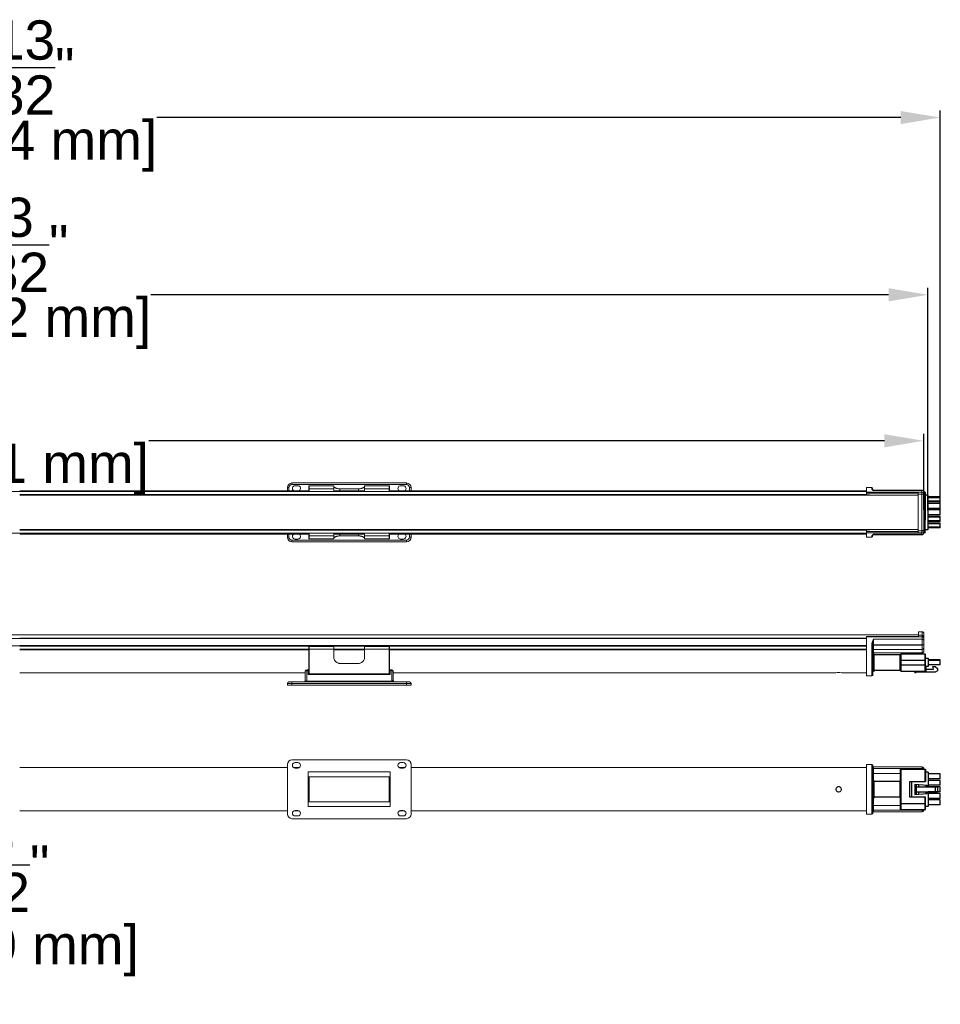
# Model space of a CAD drawing. Header units: inches. Extents: x -11.3 to 48.4, y -6.3 to 18.8.
# Tile 12 of 12: x 25 to 48.4, y -6.3 to 18.8. Entities that reach past the tile are written whole.
import ezdxf

# ---------------------------------------------------------------- set-up
doc = ezdxf.new("R2010")
doc.units = ezdxf.units.IN
doc.header["$MEASUREMENT"] = 0
doc.layers.add('DIMENSIONS', color=1, linetype='Continuous')
doc.styles.get("Standard").update_dxf_attribs({"font": 'Arial.ttf'})
doc.dimstyles.new('Big 1IN', dxfattribs={"dimtxt": 1, "dimasz": 1, "dimexe": 0.18, "dimexo": 0.0625, "dimgap": 0.09, "dimtad": 0, "dimtih": 1, "dimtoh": 1, "dimdec": 5, "dimzin": 0, "dimdsep": 46, "dimlunit": 4, "dimtxsty": 'Standard', "dimcen": 0.5, "dimadec": 0, "dimazin": 0, "dimtfac": 1, "dimtdec": 5, "dimtofl": 0, "dimtmove": 0, "dimatfit": 3, "dimfxl": 1, "dimtolj": 1, "dimtzin": 0, "dimarcsym": 0})

# ---------------------------------------------------------------- blocks, each defined once
blk = doc.blocks.new('*D8')
at = {"layer": 'Defpoints', "color": 0, "transparency": 16777216}
for p in [(47.988, 8.049), (0, 6.227), (47.988, 6.227)]:
    blk.add_point(p, dxfattribs=at)
at = {"layer": 'DIMENSIONS', "color": 0, "lineweight": -2, "transparency": 16777216}
for p, q in [((0, 6.289), (0, 8.229)), ((1, 8.049), (19.73, 8.049)), ((46.988, 8.049), (28.259, 8.049)), ((47.988, 6.289), (47.988, 8.229))]:
    blk.add_line(p, q, dxfattribs=at)
at = {"layer": 'DIMENSIONS', "color": 0, "transparency": 16777216}
for points in [[(1, 8.216), (1, 7.882), (0, 8.049)], [(46.988, 8.216), (46.988, 7.882), (47.988, 8.049)]]:
    blk.add_solid(points, dxfattribs=at)
at = {"layer": 'DIMENSIONS', "color": 0, "transparency": 16777216, "char_height": 1, "attachment_point": 5}
for s, insert in [("\\A1;4'", (23.994, 8.639)), ('\\A1;[1218.91 mm]', (23.994, 7.323))]:
    blk.add_mtext(s, dxfattribs=dict(at, insert=insert))
blk = doc.blocks.new('*D9')
at = {"layer": 'Defpoints', "color": 0, "transparency": 16777216}
for p in [(0, 11.766), (0, 6.21), (48.095, 6.21)]:
    blk.add_point(p, dxfattribs=at)
at = {"layer": 'DIMENSIONS', "color": 0, "lineweight": -2, "transparency": 16777216}
for p, q in [((0, 6.272), (0, 11.946)), ((48.095, 6.272), (48.095, 11.946)), ((1, 11.766), (19.783, 11.766)), ((47.095, 11.766), (28.312, 11.766))]:
    blk.add_line(p, q, dxfattribs=at)
at = {"layer": 'DIMENSIONS', "color": 0, "transparency": 16777216}
for points in [[(1, 11.933), (1, 11.6), (0, 11.766)], [(47.095, 11.933), (47.095, 11.6), (48.095, 11.766)]]:
    blk.add_solid(points, dxfattribs=at)
at = {"layer": 'DIMENSIONS', "color": 0, "transparency": 16777216, "char_height": 1, "attachment_point": 5}
for s, insert in [('\\A1;4\'-0{\\H1x;\\S3/32;}"', (24.048, 13.039)), ('\\A1;[1221.62 mm]', (24.048, 11.04))]:
    blk.add_mtext(s, dxfattribs=dict(at, insert=insert))
blk = doc.blocks.new('*D10')
at = {"layer": 'Defpoints', "color": 0, "transparency": 16777216}
for p in [(0, 16.279), (0, 6.224), (48.403, 6.224)]:
    blk.add_point(p, dxfattribs=at)
at = {"layer": 'DIMENSIONS', "color": 0, "lineweight": -2, "transparency": 16777216}
for p, q in [((0, 6.287), (0, 16.459)), ((48.403, 6.287), (48.403, 16.459)), ((1, 16.279), (19.937, 16.279)), ((47.403, 16.279), (28.466, 16.279))]:
    blk.add_line(p, q, dxfattribs=at)
at = {"layer": 'DIMENSIONS', "color": 0, "transparency": 16777216}
for points in [[(1, 16.445), (1, 16.112), (0, 16.279)], [(47.403, 16.445), (47.403, 16.112), (48.403, 16.279)]]:
    blk.add_solid(points, dxfattribs=at)
at = {"layer": 'DIMENSIONS', "color": 0, "transparency": 16777216, "char_height": 1, "attachment_point": 5}
for s, insert in [('\\A1;4\'-0{\\H1x;\\S13/32;}"', (24.202, 17.552)), ('\\A1;[1229.44 mm]', (24.202, 15.552))]:
    blk.add_mtext(s, dxfattribs=dict(at, insert=insert))
blk = doc.blocks.new('*D13')
at = {"layer": 'Defpoints', "color": 0, "transparency": 16777216}
for p in [(16.448, -0.823), (19.598, -0.823), (19.598, -3.565)]:
    blk.add_point(p, dxfattribs=at)
at = {"layer": 'DIMENSIONS', "color": 0, "lineweight": -2, "transparency": 16777216}
for p, q in [((16.448, -0.886), (16.448, -3.745)), ((19.598, -0.886), (19.598, -3.745)), ((17.448, -3.565), (18.598, -3.565)), ((19.598, -3.565), (20.598, -3.565))]:
    blk.add_line(p, q, dxfattribs=at)
at = {"layer": 'DIMENSIONS', "color": 0, "transparency": 16777216}
for points in [[(17.448, -3.398), (17.448, -3.731), (16.448, -3.565)], [(18.598, -3.398), (18.598, -3.731), (19.598, -3.565)]]:
    blk.add_solid(points, dxfattribs=at)
at = {"layer": 'DIMENSIONS', "color": 0, "transparency": 16777216, "insert": (24.317, -3.565), "char_height": 1, "attachment_point": 5}
blk.add_mtext('\\A1;3{\\H1x;\\S5/32;}"\\P [80.00 mm]', dxfattribs=at)

msp = doc.modelspace()

# ---------------------------------------------------------------- linework, layer by layer
at = {"color": 7, "linetype": 'Continuous', "lineweight": 15}
for p, q in [((32.338058, 6.777966), (24.972866, 6.777966)), ((31.786878, 6.777966), (31.786878, 6.856706)), ((31.826248, 6.856706), (31.786878, 6.856706)), ((31.904988, 6.935446), (31.904988, 6.974816)), ((31.904988, 6.974816), (34.818368, 6.974816)), ((34.818368, 6.935446), (31.904988, 6.935446)), ((32.052625, 6.905918), (31.983728, 6.905918)), ((32.338058, 6.894626), (32.338058, 6.896076)), ((32.338058, 6.823913), (32.338058, 6.894626)), ((32.338058, 6.823913), (32.345932, 6.823913)), ((32.338058, 6.760202), (32.338058, 6.823913)), ((32.967978, 6.90395), (32.345932, 6.90395)), ((32.345932, 6.902483), (32.345932, 6.823913)), ((32.967978, 6.902483), (32.345932, 6.902483)), ((32.967978, 6.823913), (32.345932, 6.823913)), ((32.967978, 6.902483), (32.967978, 6.90395)), ((32.967978, 6.823913), (32.967978, 6.902483)), ((32.967978, 6.760202), (32.967978, 6.823913)), ((33.755378, 6.777966), (32.967978, 6.777966)), ((33.125458, 6.826245), (33.597898, 6.826245)), ((34.377424, 6.90395), (33.755378, 6.90395)), ((33.755378, 6.90395), (33.755378, 6.902483)), ((33.755378, 6.902483), (33.755378, 6.823913)), ((34.377424, 6.902483), (33.755378, 6.902483)), ((34.377424, 6.823913), (33.755378, 6.823913)), ((33.755378, 6.823913), (33.755378, 6.760202)), ((34.377424, 6.823913), (34.377424, 6.902483)), ((34.377424, 6.823913), (34.385298, 6.823913)), ((34.385298, 6.896076), (34.385298, 6.894626)), ((34.385298, 6.894626), (34.385298, 6.823913)), ((34.385298, 6.823913), (34.385298, 6.760202)), ((40.874458, 6.777966), (34.385298, 6.777966)), ((34.739628, 6.905918), (34.670731, 6.905918)), ((34.818368, 6.935446), (34.818368, 6.974816)), ((34.936478, 6.856706), (34.897108, 6.856706)), ((34.936478, 6.856706), (34.936478, 6.777966)), ((46.531405, 6.777966), (40.874458, 6.777966)), ((24.972866, 6.760202), (8.646423, 6.760202)), ((40.874458, 6.760202), (24.972866, 6.760202)), ((40.874458, 6.666818), (24.972866, 6.666818)), ((46.531405, 6.760202), (40.874458, 6.760202)), ((47.8503, 6.666818), (40.874458, 6.666818)), ((24.972866, 5.786754), (40.874458, 5.786754)), ((40.874458, 5.786754), (47.8503, 5.786754)), ((8.646423, 5.69337), (24.972866, 5.69337)), ((24.972866, 5.69337), (40.874458, 5.69337)), ((24.972866, 5.675606), (32.338058, 5.675606)), ((31.786878, 5.596866), (31.786878, 5.675606)), ((31.826248, 5.596866), (31.786878, 5.596866)), ((31.904988, 5.518126), (34.818368, 5.518126)), ((31.904988, 5.478756), (31.904988, 5.518126)), ((31.983728, 5.547653), (32.052625, 5.547653)), ((32.338058, 5.629658), (32.338058, 5.69337)), ((32.338058, 5.629658), (32.345932, 5.629658)), ((32.338058, 5.558946), (32.338058, 5.629658)), ((32.338058, 5.557496), (32.338058, 5.558946)), ((32.967978, 5.629658), (32.345932, 5.629658)), ((32.345932, 5.629658), (32.345932, 5.551089)), ((32.967978, 5.551089), (32.345932, 5.551089)), ((32.345932, 5.549622), (32.967978, 5.549622)), ((32.967978, 5.629658), (32.967978, 5.69337)), ((32.967978, 5.675606), (33.755378, 5.675606)), ((32.967978, 5.551089), (32.967978, 5.629658)), ((32.967978, 5.549622), (32.967978, 5.551089)), ((33.597898, 5.627327), (33.125458, 5.627327)), ((33.755378, 5.69337), (33.755378, 5.629658)), ((34.377424, 5.629658), (33.755378, 5.629658)), ((33.755378, 5.629658), (33.755378, 5.551089)), ((34.377424, 5.551089), (33.755378, 5.551089)), ((33.755378, 5.551089), (33.755378, 5.549622)), ((33.755378, 5.549622), (34.377424, 5.549622)), ((34.377424, 5.629658), (34.385298, 5.629658)), ((34.377424, 5.551089), (34.377424, 5.629658)), ((34.385298, 5.69337), (34.385298, 5.629658)), ((34.385298, 5.675606), (40.874458, 5.675606)), ((34.385298, 5.629658), (34.385298, 5.558946)), ((34.385298, 5.558946), (34.385298, 5.557496)), ((34.670731, 5.547653), (34.739628, 5.547653)), ((34.818368, 5.478756), (34.818368, 5.518126)), ((34.936478, 5.596866), (34.897108, 5.596866)), ((34.936478, 5.675606), (34.936478, 5.596866)), ((40.874458, 5.69337), (46.531405, 5.69337)), ((40.874458, 5.675606), (46.531405, 5.675606)), ((34.818368, 5.478756), (31.904988, 5.478756)), ((24.972866, 3.110182), (8.646423, 3.110182)), ((24.972866, 3.016286), (8.646423, 3.016286)), ((40.874458, 3.110182), (24.972866, 3.110182)), ((40.874458, 3.016286), (24.972866, 3.016286)), ((47.8503, 3.110182), (40.874458, 3.110182)), ((46.531405, 3.016286), (40.874458, 3.016286)), ((24.972866, 2.826718), (8.646423, 2.826718)), ((40.874458, 2.826718), (24.972866, 2.826718)), ((32.338058, 2.740829), (32.338058, 2.807033)), ((32.345932, 2.814907), (32.345932, 2.741347)), ((32.967978, 2.814907), (32.345932, 2.814907)), ((32.967978, 2.741347), (32.967978, 2.814907)), ((34.377424, 2.814907), (33.755378, 2.814907)), ((33.755378, 2.814907), (33.755378, 2.741347)), ((34.377424, 2.741347), (34.377424, 2.814907)), ((34.385298, 2.807033), (34.385298, 2.740829)), ((46.531405, 2.826718), (40.874458, 2.826718)), ((24.972866, 2.73223), (32.338058, 2.73223)), ((32.338058, 2.118783), (32.338058, 2.740829)), ((32.967978, 2.741347), (32.345932, 2.741347)), ((32.967978, 2.539317), (32.967978, 2.741347)), ((32.967978, 2.73223), (33.755378, 2.73223)), ((33.755378, 2.741347), (33.755378, 2.539317)), ((34.377424, 2.741347), (33.755378, 2.741347)), ((34.385298, 2.740829), (34.385298, 2.118783)), ((34.385298, 2.73223), (40.874458, 2.73223)), ((40.874458, 2.73223), (46.531405, 2.73223)), ((33.597898, 2.381837), (33.125458, 2.381837)), ((24.972866, 2.145617), (32.239633, 2.145617)), ((32.239633, 1.948767), (32.239633, 2.182621)), ((32.318373, 2.221991), (32.279003, 2.221991)), ((32.279003, 2.199259), (32.279003, 1.932129)), ((32.318373, 2.199259), (32.279003, 2.199259)), ((32.318373, 2.221991), (32.318373, 2.199259)), ((32.318373, 2.199259), (32.318373, 2.095131)), ((32.338058, 2.14687), (32.318373, 2.14687)), ((34.404983, 2.117862), (32.318373, 2.117862)), ((34.404983, 2.095131), (32.318373, 2.095131)), ((34.385298, 2.14687), (34.404983, 2.14687)), ((34.444353, 2.221991), (34.404983, 2.221991)), ((34.404983, 2.199259), (34.404983, 2.221991)), ((34.404983, 2.095131), (34.404983, 2.199259)), ((34.444353, 2.199259), (34.404983, 2.199259)), ((34.444353, 1.932129), (34.444353, 2.199259)), ((34.483723, 2.182621), (34.483723, 1.948767)), ((34.483723, 2.145617), (40.874458, 2.145617)), ((40.874458, 2.145617), (45.753848, 2.145617)), ((45.890776, 2.145617), (46.531405, 2.145617)), ((31.904988, 1.870027), (31.786878, 1.870027)), ((31.786878, 1.830657), (31.786878, 1.870027)), ((31.904988, 1.830657), (31.786878, 1.830657)), ((31.826248, 1.909397), (31.904988, 1.909397)), ((31.904988, 1.870027), (31.904988, 1.909397)), ((31.904988, 1.909397), (34.818368, 1.909397)), ((34.818368, 1.870027), (31.904988, 1.870027)), ((31.904988, 1.870027), (31.904988, 1.830657)), ((34.818368, 1.830657), (31.904988, 1.830657)), ((32.279003, 1.909397), (32.279003, 1.932129)), ((32.279003, 1.932129), (34.444353, 1.932129)), ((34.444353, 1.909397), (34.444353, 1.932129)), ((34.818368, 1.870027), (34.818368, 1.909397)), ((34.818368, 1.909397), (34.897108, 1.909397)), ((34.936478, 1.870027), (34.818368, 1.870027)), ((34.818368, 1.830657), (34.818368, 1.870027)), ((34.936478, 1.830657), (34.818368, 1.830657)), ((34.936478, 1.870027), (34.936478, 1.830657)), ((31.786878, -1.453343), (31.786878, -0.193503)), ((34.818368, -0.075393), (31.904988, -0.075393)), ((32.052625, -0.14429), (31.983728, -0.14429)), ((34.739628, -0.14429), (34.670731, -0.14429)), ((34.936478, -1.453343), (34.936478, -0.193503)), ((31.786878, -0.272243), (24.972866, -0.272243)), ((32.088113, -0.272243), (31.94824, -0.272243)), ((31.983728, -0.282085), (32.052625, -0.282085)), ((32.318373, -1.265385), (32.318373, -0.381461)), ((32.318373, -0.381461), (34.404983, -0.381461)), ((34.404983, -1.265385), (34.404983, -0.381461)), ((34.775116, -0.272243), (34.635243, -0.272243)), ((34.670731, -0.282085), (34.739628, -0.282085)), ((40.874458, -0.272243), (34.936478, -0.272243)), ((46.531405, -0.272243), (40.874458, -0.272243)), ((34.404983, -0.504673), (32.318373, -0.504673)), ((32.318373, -0.685628), (32.338058, -0.685628)), ((32.338058, -1.142173), (32.338058, -0.504673)), ((34.385298, -0.504673), (34.385298, -1.142173)), ((34.385298, -0.685628), (34.404983, -0.685628)), ((32.338058, -0.961218), (32.318373, -0.961218)), ((34.404983, -0.961218), (34.385298, -0.961218)), ((32.318373, -1.142173), (34.404983, -1.142173)), ((24.972866, -1.374603), (31.786878, -1.374603)), ((31.94824, -1.374603), (32.088113, -1.374603)), ((32.052625, -1.36476), (31.983728, -1.36476)), ((31.983728, -1.502555), (32.052625, -1.502555)), ((32.318373, -1.265385), (34.404983, -1.265385)), ((34.635243, -1.374603), (34.775116, -1.374603)), ((34.739628, -1.36476), (34.670731, -1.36476)), ((34.670731, -1.502555), (34.739628, -1.502555)), ((34.936478, -1.374603), (40.874458, -1.374603)), ((40.874458, -1.374603), (46.531405, -1.374603)), ((34.818368, -1.571453), (31.904988, -1.571453))]:
    msp.add_line(p, q, dxfattribs=at)
at = {"color": 8, "linetype": 'Continuous', "lineweight": 15}
for p, q in [((24.972866, 6.777256), (32.338058, 6.777256)), ((32.338058, 6.769393), (24.972866, 6.769393)), ((31.826248, 6.856706), (31.826248, 6.777966)), ((32.345932, 6.90395), (32.345932, 6.902483)), ((32.345932, 6.823913), (32.345932, 6.760202)), ((32.967978, 6.777256), (33.755378, 6.777256)), ((33.755378, 6.769393), (32.967978, 6.769393)), ((33.125458, 6.826245), (33.125458, 6.777966)), ((33.597898, 6.777966), (33.597898, 6.826245)), ((34.377424, 6.902483), (34.377424, 6.90395)), ((34.377424, 6.760202), (34.377424, 6.823913)), ((34.385298, 6.777256), (40.874458, 6.777256)), ((40.874458, 6.769393), (34.385298, 6.769393)), ((34.897108, 6.777966), (34.897108, 6.856706)), ((40.874458, 6.777256), (46.531405, 6.777256)), ((46.531405, 6.769393), (40.874458, 6.769393)), ((40.874458, 6.759944), (24.972866, 6.759944)), ((24.972866, 6.678295), (40.874458, 6.678295)), ((40.874458, 6.66191), (24.972866, 6.66191)), ((46.531405, 6.759944), (40.874458, 6.759944)), ((40.874458, 6.678295), (46.531405, 6.678295)), ((47.8503, 6.66191), (40.874458, 6.66191)), ((24.972866, 5.791662), (40.874458, 5.791662)), ((40.874458, 5.775277), (24.972866, 5.775277)), ((40.874458, 5.791662), (47.8503, 5.791662)), ((46.531405, 5.775277), (40.874458, 5.775277)), ((24.972866, 5.693628), (40.874458, 5.693628)), ((24.972866, 5.684179), (32.338058, 5.684179)), ((32.338058, 5.676315), (24.972866, 5.676315)), ((31.826248, 5.675606), (31.826248, 5.596866)), ((32.345932, 5.69337), (32.345932, 5.629658)), ((32.345932, 5.551089), (32.345932, 5.549622)), ((32.967978, 5.684179), (33.755378, 5.684179)), ((33.755378, 5.676315), (32.967978, 5.676315)), ((33.125458, 5.675606), (33.125458, 5.627327)), ((33.597898, 5.627327), (33.597898, 5.675606)), ((34.377424, 5.629658), (34.377424, 5.69337)), ((34.377424, 5.549622), (34.377424, 5.551089)), ((34.385298, 5.684179), (40.874458, 5.684179)), ((40.874458, 5.676315), (34.385298, 5.676315)), ((34.897108, 5.596866), (34.897108, 5.675606)), ((40.874458, 5.693628), (46.531405, 5.693628)), ((40.874458, 5.684179), (46.531405, 5.684179)), ((46.531405, 5.676315), (40.874458, 5.676315)), ((24.972866, 3.012928), (8.646423, 3.012928)), ((24.972866, 3.025076), (40.874458, 3.025076)), ((40.874458, 3.012928), (24.972866, 3.012928)), ((40.874458, 3.025076), (46.531405, 3.025076)), ((46.531405, 3.012928), (40.874458, 3.012928)), ((24.972866, 2.836589), (40.874458, 2.836589)), ((40.874458, 2.818844), (24.972866, 2.818844)), ((40.874458, 2.836589), (46.531405, 2.836589)), ((46.531405, 2.818844), (40.874458, 2.818844)), ((24.972866, 2.740104), (32.338058, 2.740104)), ((32.338058, 2.724755), (24.972866, 2.724755)), ((32.345932, 2.741347), (32.345932, 2.117862)), ((32.967978, 2.740104), (33.755378, 2.740104)), ((33.755378, 2.724755), (32.967978, 2.724755)), ((34.377424, 2.117862), (34.377424, 2.741347)), ((34.385298, 2.740104), (40.874458, 2.740104)), ((40.874458, 2.724755), (34.385298, 2.724755)), ((40.874458, 2.740104), (46.531405, 2.740104)), ((46.531405, 2.724755), (40.874458, 2.724755)), ((32.279003, 2.199259), (32.279003, 2.221991)), ((34.444353, 2.221991), (34.444353, 2.199259)), ((32.338058, -0.691815), (32.318373, -0.691815)), ((32.318373, -0.709722), (32.338058, -0.709722)), ((32.338058, -0.715599), (32.318373, -0.715599)), ((32.318373, -0.721591), (32.338058, -0.721591)), ((32.338058, -0.735074), (32.318373, -0.735074)), ((32.318373, -0.745356), (32.338058, -0.745356)), ((32.345932, -0.504673), (32.345932, -1.142173)), ((34.377424, -1.142173), (34.377424, -0.504673)), ((34.404983, -0.691815), (34.385298, -0.691815)), ((34.385298, -0.709722), (34.404983, -0.709722)), ((34.404983, -0.715599), (34.385298, -0.715599)), ((34.385298, -0.721591), (34.404983, -0.721591)), ((34.404983, -0.735074), (34.385298, -0.735074)), ((34.385298, -0.745356), (34.404983, -0.745356)), ((32.338058, -0.752416), (32.318373, -0.752416)), ((32.318373, -0.89443), (32.338058, -0.89443)), ((32.338058, -0.90149), (32.318373, -0.90149)), ((32.318373, -0.911772), (32.338058, -0.911772)), ((32.338058, -0.925255), (32.318373, -0.925255)), ((32.318373, -0.931247), (32.338058, -0.931247)), ((32.338058, -0.937123), (32.318373, -0.937123)), ((32.318373, -0.955031), (32.338058, -0.955031)), ((34.404983, -0.752416), (34.385298, -0.752416)), ((34.385298, -0.89443), (34.404983, -0.89443)), ((34.404983, -0.90149), (34.385298, -0.90149)), ((34.385298, -0.911772), (34.404983, -0.911772)), ((34.404983, -0.925255), (34.385298, -0.925255)), ((34.385298, -0.931247), (34.404983, -0.931247)), ((34.404983, -0.937123), (34.385298, -0.937123)), ((34.385298, -0.955031), (34.404983, -0.955031))]:
    msp.add_line(p, q, dxfattribs=at)
at = {"color": 0, "linetype": 'Continuous', "lineweight": 15}
for p, q in [((46.66609, 6.857206), (46.527932, 6.857206)), ((46.527932, 6.744581), (46.527932, 6.857206)), ((46.66609, 6.825072), (46.66609, 6.857206)), ((46.685826, 6.837469), (46.685826, 6.806339)), ((47.94109, 6.796064), (46.705563, 6.796064)), ((46.705563, 6.796064), (46.705563, 6.781954)), ((47.94109, 6.781954), (46.705563, 6.781954)), ((47.94109, 6.781954), (47.94109, 6.796064)), ((47.94109, 6.744581), (47.94109, 6.781954)), ((46.527932, 6.744581), (47.94109, 6.744581)), ((46.527932, 6.742847), (46.527932, 6.744581)), ((46.527932, 6.742847), (47.8503, 6.742847)), ((46.527932, 6.712963), (46.527932, 6.742847)), ((47.8503, 6.712963), (46.527932, 6.712963)), ((46.527932, 6.712963), (46.527932, 6.671725)), ((46.606879, 6.671725), (46.527932, 6.671725)), ((46.606879, 6.666818), (46.606879, 6.671725)), ((47.8503, 6.742847), (47.8503, 6.691921)), ((47.8503, 6.691921), (47.94109, 6.691921)), ((47.8503, 6.691921), (47.8503, 5.759333)), ((47.94109, 6.691921), (47.94109, 6.744581)), ((47.94109, 5.759333), (47.94109, 6.691921)), ((47.988458, 6.748696), (47.988458, 6.74023)), ((47.988458, 6.74023), (47.988458, 6.70566)), ((47.988458, 6.70566), (47.988458, 6.674064)), ((47.988458, 6.674064), (47.988458, 5.77719)), ((46.606879, 5.779529), (46.527932, 5.779529)), ((46.527932, 5.779529), (46.527932, 5.738291)), ((46.606879, 5.784437), (46.606879, 5.779529)), ((47.988458, 5.77719), (47.988458, 5.745594)), ((46.527932, 5.738291), (47.8503, 5.738291)), ((46.527932, 5.708407), (46.527932, 5.738291)), ((46.527932, 5.706673), (46.527932, 5.708407)), ((47.8503, 5.708407), (46.527932, 5.708407)), ((46.527932, 5.706673), (47.94109, 5.706673)), ((46.527932, 5.594048), (46.527932, 5.706673)), ((46.527932, 5.594048), (46.66609, 5.594048)), ((46.66609, 5.594048), (46.66609, 5.626182)), ((46.685826, 5.644915), (46.685826, 5.613785)), ((46.705563, 5.6693), (47.94109, 5.6693)), ((46.705563, 5.6693), (46.705563, 5.65519)), ((46.705563, 5.65519), (47.94109, 5.65519)), ((47.8503, 5.759333), (47.94109, 5.759333)), ((47.8503, 5.759333), (47.8503, 5.708407)), ((47.94109, 5.706673), (47.94109, 5.759333)), ((47.94109, 5.6693), (47.94109, 5.706673)), ((47.94109, 5.65519), (47.94109, 5.6693)), ((47.988458, 5.745594), (47.988458, 5.711024)), ((47.988458, 5.711024), (47.988458, 5.702558)), ((47.853773, 3.066419), (46.531405, 3.066419)), ((46.531405, 3.058337), (46.531405, 3.066419)), ((47.853773, 3.058337), (46.531405, 3.058337)), ((46.531405, 3.055903), (46.531405, 3.058337)), ((46.531405, 2.064354), (46.531405, 3.055903)), ((46.531405, 3.055903), (47.944563, 3.055903)), ((47.944563, 3.189354), (47.853773, 3.189354)), ((47.853773, 3.189354), (47.853773, 3.098092)), ((47.853773, 3.098092), (47.944563, 3.098092)), ((47.853773, 3.098092), (47.853773, 3.058337)), ((47.944563, 3.098092), (47.944563, 3.189354)), ((47.944563, 3.055903), (47.944563, 3.098092)), ((47.944563, 2.994917), (47.944563, 3.055903)), ((47.991931, 3.141985), (47.991931, 3.054218)), ((47.991931, 3.054218), (47.991931, 3.028905)), ((47.991931, 3.028905), (47.991931, 2.972493)), ((46.669563, 2.064354), (46.669563, 2.894824)), ((46.6893, 2.888609), (46.6893, 2.08409)), ((46.709036, 2.994917), (47.944563, 2.994917)), ((46.709036, 2.994917), (46.709036, 2.850368)), ((46.709036, 2.850368), (47.944563, 2.850368)), ((46.709036, 2.850368), (46.709036, 2.850224)), ((46.709036, 2.850224), (46.709036, 2.75723)), ((47.944563, 2.850224), (46.709036, 2.850224)), ((47.944563, 2.850368), (47.944563, 2.994917)), ((47.944563, 2.850224), (47.944563, 2.850368)), ((47.944563, 2.734143), (47.944563, 2.850224)), ((47.991931, 2.972493), (47.991931, 2.885764)), ((47.991931, 2.885764), (47.991931, 2.884756)), ((47.991931, 2.884756), (47.991931, 2.768675)), ((47.991931, 2.768675), (47.991931, 2.695933)), ((46.70186, 2.734143), (47.944563, 2.734143)), ((46.709036, 2.697805), (46.709036, 2.648564)), ((47.944563, 2.648564), (46.709036, 2.648564)), ((47.944563, 2.648564), (47.944563, 2.734143)), ((46.531405, 2.064354), (46.669563, 2.064354)), ((46.669563, -0.193296), (46.531405, -0.193296)), ((46.531405, -1.456454), (46.531405, -0.193296)), ((46.669563, -1.456454), (46.669563, -0.193296)), ((46.6893, -0.213032), (46.6893, -1.436717)), ((46.70186, -0.417944), (47.399826, -0.417944)), ((47.944563, -0.254438), (46.709036, -0.254438)), ((46.709036, -0.254438), (46.709036, -0.294162)), ((46.709036, -0.294162), (46.709036, -0.294319)), ((46.709036, -0.294162), (47.944563, -0.294162)), ((46.709036, -0.294319), (46.709036, -0.393357)), ((47.944563, -0.294319), (46.709036, -0.294319)), ((46.709036, -0.46477), (46.709036, -0.607769)), ((47.944563, -0.294162), (47.944563, -0.254438)), ((47.944563, -0.294319), (47.944563, -0.294162)), ((47.991931, -0.301806), (47.991931, -0.307769)), ((46.720879, -1.02619), (46.720879, -0.623559)), ((46.728773, -0.631454), (46.728773, -1.018296)), ((47.399826, -1.231805), (46.70186, -1.231805)), ((46.709036, -1.04198), (46.709036, -1.184979)), ((46.531405, -1.456454), (46.669563, -1.456454)), ((46.709036, -1.256392), (46.709036, -1.35543)), ((46.709036, -1.35543), (47.944563, -1.35543)), ((46.709036, -1.35543), (46.709036, -1.355587)), ((47.944563, -1.355587), (46.709036, -1.355587)), ((46.709036, -1.355587), (46.709036, -1.395312)), ((46.709036, -1.395312), (47.944563, -1.395312)), ((47.944563, -1.35543), (47.944563, -1.34198)), ((47.944563, -1.355587), (47.944563, -1.35543)), ((47.944563, -1.395312), (47.944563, -1.355587)), ((47.991931, -1.34198), (47.991931, -1.347943))]:
    msp.add_line(p, q, dxfattribs=at)
at = {"color": 0, "linetype": 'Continuous'}
for p, q in [((48.016466, 6.421686), (48.016466, 6.741423)), ((48.02436, 6.733529), (48.02436, 6.421686)), ((48.095413, 6.662476), (48.02436, 6.662476)), ((48.095413, 6.662476), (48.095413, 6.283529)), ((48.403308, 6.619055), (48.095413, 6.619055)), ((48.403308, 6.599318), (48.095413, 6.599318)), ((48.403308, 6.492739), (48.403308, 6.619055)), ((48.403308, 6.599318), (48.403308, 6.619055)), ((48.403308, 6.512476), (48.095413, 6.512476)), ((48.403308, 6.492739), (48.095413, 6.492739)), ((48.403308, 6.453265), (48.095413, 6.453265)), ((48.403308, 6.32695), (48.095413, 6.32695)), ((48.403308, 6.287476), (48.095413, 6.287476)), ((48.403308, 6.32695), (48.403308, 6.453265)), ((48.403308, 6.16116), (48.403308, 6.287476)), ((48.016466, 5.707213), (48.016466, 6.02695)), ((48.02436, 5.715107), (48.02436, 6.02695)), ((48.095413, 6.165107), (48.095413, 5.78616)), ((48.403308, 6.16116), (48.095413, 6.16116)), ((48.403308, 6.121686), (48.095413, 6.121686)), ((48.403308, 6.10195), (48.095413, 6.10195)), ((48.403308, 5.995371), (48.403308, 6.121686)), ((48.095413, 5.78616), (48.02436, 5.78616)), ((48.403308, 6.015107), (48.095413, 6.015107)), ((48.403308, 5.995371), (48.095413, 5.995371)), ((48.403308, 5.955897), (48.095413, 5.955897)), ((48.403308, 5.93616), (48.095413, 5.93616)), ((48.403308, 5.849318), (48.095413, 5.849318)), ((48.403308, 5.829581), (48.095413, 5.829581)), ((48.403308, 5.829581), (48.403308, 5.955897)), ((46.720879, 2.619195), (46.6893, 2.619195)), ((46.720879, 2.184985), (46.720879, 2.619195)), ((46.728773, 2.19288), (46.728773, 2.611301)), ((47.391931, 2.599459), (46.728773, 2.599459)), ((47.391931, 2.204722), (47.391931, 2.599459)), ((47.399826, 2.194853), (47.399826, 2.609327)), ((48.02351, 2.617222), (47.407721, 2.617222)), ((47.407721, 2.617222), (47.407721, 2.186959)), ((48.02351, 2.186959), (48.02351, 2.617222)), ((48.031405, 2.194853), (48.031405, 2.609327)), ((48.031405, 2.518538), (48.102458, 2.518538)), ((48.102458, 2.518538), (48.102458, 2.30538)), ((48.031405, 2.459327), (47.399826, 2.459327)), ((47.399826, 2.344853), (48.031405, 2.344853)), ((48.102458, 2.30538), (48.031405, 2.30538)), ((48.043247, 2.273813), (48.043247, 2.186959)), ((48.410352, 2.475116), (48.102458, 2.475116)), ((48.410352, 2.45538), (48.102458, 2.45538)), ((48.410352, 2.348801), (48.102458, 2.348801)), ((48.220879, 2.30538), (48.280089, 2.30538)), ((48.240616, 2.234327), (48.220879, 2.30538)), ((48.280089, 2.30538), (48.3393, 2.254064)), ((48.410352, 2.348801), (48.410352, 2.475116)), ((46.720879, 2.184985), (46.6893, 2.184985)), ((47.391931, 2.204722), (46.728773, 2.204722)), ((47.407721, 2.186959), (48.043247, 2.186959)), ((47.759037, 2.147485), (47.759037, 2.186959)), ((47.759037, 2.147485), (47.79851, 2.147485)), ((47.85302, 2.186959), (47.79851, 2.15538)), ((48.280089, 2.15538), (47.79851, 2.15538)), ((47.79851, 2.15538), (47.79851, 2.147485)), ((48.043247, 2.234327), (48.240616, 2.234327)), ((48.3393, 2.194853), (48.280089, 2.15538)), ((48.3393, 2.254064), (48.3393, 2.194853)), ((47.399826, -1.334085), (47.399826, -0.315664)), ((47.407721, -0.307769), (48.02351, -0.307769)), ((47.407721, -0.307769), (47.407721, -1.34198)), ((48.02351, -0.627506), (48.02351, -0.307769)), ((48.031405, -0.315664), (48.031405, -0.627506)), ((48.102458, -0.386717), (48.031405, -0.386717)), ((48.102458, -0.386717), (48.102458, -0.765664)), ((48.410352, -0.430138), (48.102458, -0.430138)), ((48.410352, -0.556454), (48.410352, -0.430138)), ((46.720879, -0.607769), (46.6893, -0.607769)), ((46.720879, -1.04198), (46.720879, -0.607769)), ((46.728773, -1.034085), (46.728773, -0.615664)), ((47.391931, -0.627506), (46.728773, -0.627506)), ((47.391931, -1.022243), (47.391931, -0.627506)), ((47.636668, -0.627506), (48.031405, -0.627506)), ((47.636668, -1.022243), (47.636668, -0.627506)), ((47.676142, -0.627506), (47.676142, -1.022243)), ((47.759037, -0.696585), (48.074839, -0.716323)), ((47.759037, -0.696585), (47.759037, -0.953164)), ((47.79851, -0.699052), (47.79851, -0.950697)), ((47.85302, -0.702459), (47.85302, -0.765664)), ((48.043247, -0.714348), (48.043247, -0.765664)), ((48.074826, -0.716322), (48.074826, -0.765664)), ((48.410352, -0.556454), (48.102458, -0.556454)), ((48.410352, -0.595927), (48.102458, -0.595927)), ((48.410352, -0.722243), (48.102458, -0.722243)), ((48.410352, -0.722243), (48.410352, -0.595927)), ((47.759037, -0.953164), (48.074839, -0.933426)), ((48.3393, -0.765664), (47.79851, -0.765664)), ((47.79851, -0.884085), (48.3393, -0.884085)), ((47.85302, -0.884085), (47.85302, -0.94729)), ((48.043247, -0.884085), (48.043247, -0.935401)), ((48.074826, -0.884085), (48.074826, -0.933427)), ((48.410352, -0.761717), (48.102458, -0.761717)), ((48.102458, -0.884085), (48.102458, -1.263032)), ((48.410352, -0.888032), (48.102458, -0.888032)), ((48.410352, -0.927506), (48.102458, -0.927506)), ((48.280089, -0.765664), (48.280089, -0.884085)), ((48.3393, -0.765664), (48.3393, -0.884085)), ((48.410352, -0.888032), (48.410352, -0.761717)), ((48.410352, -1.053822), (48.410352, -0.927506)), ((46.720879, -1.04198), (46.6893, -1.04198)), ((47.391931, -1.022243), (46.728773, -1.022243)), ((47.399826, -1.184085), (48.031405, -1.184085)), ((48.031405, -1.022243), (47.636668, -1.022243)), ((48.02351, -1.34198), (48.02351, -1.022243)), ((48.031405, -1.334085), (48.031405, -1.022243)), ((48.410352, -1.053822), (48.102458, -1.053822)), ((48.410352, -1.093296), (48.102458, -1.093296)), ((48.410352, -1.219611), (48.102458, -1.219611)), ((48.410352, -1.219611), (48.410352, -1.093296)), ((48.02351, -1.34198), (47.407721, -1.34198)), ((48.102458, -1.263032), (48.031405, -1.263032))]:
    msp.add_line(p, q, dxfattribs=at)
at = {"color": 0, "linetype": 'Continuous', "lineweight": 15, "flags": 128}
for points in [[(47.988458, 6.674064), (47.987548, 6.677548), (47.984852, 6.680898), (47.980475, 6.683985), (47.974584, 6.686691), (47.967406, 6.688912), (47.959216, 6.690562), (47.95033, 6.691578), (47.94109, 6.691921)], [(47.988458, 5.77719), (47.987548, 5.773707), (47.984852, 5.770357), (47.980475, 5.767269), (47.974584, 5.764563), (47.967406, 5.762342), (47.959216, 5.760692), (47.95033, 5.759676), (47.94109, 5.759333)], [(47.944563, 3.055903), (47.953804, 3.055384), (47.96269, 3.053848), (47.970879, 3.051353), (47.978057, 3.047995), (47.983948, 3.043904), (47.988325, 3.039237), (47.991021, 3.034172), (47.991931, 3.028905)], [(46.669563, 2.894824), (46.673413, 2.894705), (46.677116, 2.894351), (46.680528, 2.893777), (46.683519, 2.893004), (46.685974, 2.892062), (46.687797, 2.890988), (46.68892, 2.889822), (46.6893, 2.888609)], [(47.944563, 2.994917), (47.953804, 2.994486), (47.96269, 2.99321), (47.970879, 2.991138), (47.978057, 2.988349), (47.983948, 2.984951), (47.988325, 2.981075), (47.991021, 2.976868), (47.991931, 2.972493)], [(46.6893, -0.454186), (46.689679, -0.456251), (46.690802, -0.458237), (46.692626, -0.460066), (46.69508, -0.46167), (46.698071, -0.462986), (46.701484, -0.463964), (46.705186, -0.464567), (46.709036, -0.46477)], [(46.6893, -1.195563), (46.689679, -1.193498), (46.690802, -1.191513), (46.692626, -1.189683), (46.69508, -1.188079), (46.698071, -1.186763), (46.701484, -1.185785), (46.705186, -1.185183), (46.709036, -1.184979)]]:
    msp.add_lwpolyline(points, dxfattribs=at)
at = {"color": 7, "linetype": 'Continuous', "lineweight": 15, "flags": 128}
for points in [[(32.239633, 2.182621), (32.240389, 2.185867), (32.24263, 2.188988), (32.246268, 2.191865), (32.251164, 2.194386), (32.25713, 2.196455), (32.263937, 2.197993), (32.271322, 2.19894), (32.279003, 2.199259)], [(34.444353, 2.199259), (34.452034, 2.19894), (34.459419, 2.197993), (34.466226, 2.196455), (34.472192, 2.194386), (34.477088, 2.191865), (34.480726, 2.188988), (34.482967, 2.185867), (34.483723, 2.182621)]]:
    msp.add_lwpolyline(points, dxfattribs=at)
at = {"color": 7, "linetype": 'Continuous', "lineweight": 15}
for centre, radius, start, end in [((31.904988, 6.856706), 0.11811, 90, 180), ((31.904988, 6.856706), 0.07874, 90, 180), ((31.983728, 6.837021), 0.068898, 90, 238.9972809), ((32.052625, 6.837021), 0.068898, 301.0027191, 90), ((32.345932, 6.896076), 0.007874, 90, 180), ((32.345924, 6.894617), 0.007866, 89.938459, 179.9370751), ((34.377424, 6.896076), 0.007874, 0, 90), ((34.377433, 6.894617), 0.007866, 0.0629249, 90.061541), ((34.670731, 6.837021), 0.068898, 90, 238.9972809), ((34.739628, 6.837021), 0.068898, 301.0027191, 90), ((34.818368, 6.856706), 0.11811, 0, 90), ((34.818368, 6.856706), 0.07874, 0, 90), ((31.904988, 5.596866), 0.11811, 180, 270), ((31.904988, 5.596866), 0.07874, 180, 270), ((31.983728, 5.616551), 0.068898, 121.0027191, 270), ((32.052625, 5.616551), 0.068898, 270, 58.9972809), ((32.345924, 5.558955), 0.007866, 180.0629249, 270.061541), ((32.345932, 5.557496), 0.007874, 180, 270), ((34.377433, 5.558955), 0.007866, 269.938459, 359.9370751), ((34.377424, 5.557496), 0.007874, 270, 0), ((34.670731, 5.616551), 0.068898, 121.0027191, 270), ((34.739628, 5.616551), 0.068898, 270, 58.9972809), ((34.818368, 5.596866), 0.07874, 270, 0), ((34.818368, 5.596866), 0.11811, 270, 0), ((32.345932, 2.807033), 0.007874, 90, 180), ((34.377424, 2.807033), 0.007874, 0, 90), ((32.343972, 2.711037), 0.030373, 86.3001593, 101.227893), ((34.379384, 2.711037), 0.030373, 78.772107, 93.6998407), ((32.279003, 2.182621), 0.03937, 90, 180), ((34.444353, 2.182621), 0.03937, 0, 90), ((45.822742, 1.596753), 0.553171, 82.9353562, 97.1544584), ((31.826248, 1.870027), 0.03937, 90, 180), ((32.200263, 1.948767), 0.03937, 270, 0), ((34.523093, 1.948767), 0.03937, 180, 270), ((34.897108, 1.870027), 0.03937, 0, 90), ((31.904988, -0.193503), 0.11811, 90, 180), ((31.983728, -0.213188), 0.068898, 90, 270), ((32.052625, -0.213188), 0.068898, 270, 90), ((34.670731, -0.213188), 0.068898, 90, 270), ((34.739628, -0.213188), 0.068898, 270, 90), ((34.818368, -0.193503), 0.11811, 0, 90), ((31.904988, -1.453343), 0.11811, 180, 270), ((31.983728, -1.433658), 0.068898, 90, 270), ((32.052625, -1.433658), 0.068898, 270, 90), ((34.670731, -1.433658), 0.068898, 90, 270), ((34.739628, -1.433658), 0.068898, 270, 90), ((34.818368, -1.453343), 0.11811, 270, 0)]:
    msp.add_arc(centre, radius, start, end, dxfattribs=at)
at = {"color": 0, "linetype": 'Continuous', "lineweight": 15}
for centre, radius, start, end in [((46.666089, 6.837469), 0.019737, 0, 90), ((46.666579, 6.805823), 0.019255, 1.5353026, 91.4554334), ((46.705563, 6.815801), 0.019737, 229.1737211, 270), ((47.941089, 6.748696), 0.047368, 0, 90), ((47.943743, 6.737217), 0.044816, 3.8547071, 93.3943478), ((47.944936, 6.700978), 0.043773, 6.1398746, 95.0412972), ((46.666089, 5.613785), 0.019737, 270, 0), ((46.666579, 5.645431), 0.019255, 268.5445666, 358.4646974), ((46.705563, 5.635453), 0.019737, 90, 130.91972), ((47.941089, 5.702558), 0.047368, 270, 0), ((47.944936, 5.750276), 0.043773, 264.9587028, 353.8601254), ((47.943743, 5.714037), 0.044816, 266.6056522, 356.1452929), ((47.944563, 3.141985), 0.047368, 0, 90), ((47.946246, 3.052401), 0.045721, 2.2777278, 92.1091337), ((46.706724, 2.739671), 0.017711, 82.4990885, 169.6856742), ((47.949793, 2.892763), 0.042716, 262.9679108, 350.5698125), ((47.950111, 2.892367), 0.042507, 262.4997788, 349.6847302), ((47.950111, 2.776286), 0.042507, 262.4997874, 349.6846999), ((46.696981, 2.714822), 0.019928, 75.8256605, 112.6706008), ((46.707618, 2.679465), 0.018395, 85.5762085, 174.7579295), ((46.709037, 2.628827), 0.019737, 90, 180), ((47.944563, 2.695933), 0.047368, 270, 0), ((46.669563, 2.08409), 0.019737, 270, 0), ((46.669563, -0.213032), 0.019737, 0, 90), ((46.709037, -0.234701), 0.019737, 229.1737211, 270), ((46.706414, -0.376017), 0.017538, 192.6158631, 278.5991716), ((46.708523, -0.389299), 0.02941, 229.1843053, 256.9058626), ((47.944563, -0.301806), 0.047368, 0, 90), ((47.951175, -0.335591), 0.041953, 41.5405767, 99.0677653), ((47.950856, -0.335938), 0.042091, 42.0067315, 98.598435), ((46.708523, -1.26045), 0.02941, 103.0941374, 130.8156947), ((46.720879, -1.018296), 0.007895, 270, 270.0003962), ((46.669563, -1.436717), 0.019737, 270, 0), ((46.706414, -1.273732), 0.017538, 81.4008284, 167.3841369), ((46.709037, -1.415048), 0.019737, 90, 130.91972), ((47.950856, -1.313811), 0.042091, 261.401565, 317.9932685), ((47.951175, -1.314159), 0.041953, 260.9322347, 318.4594233), ((47.944563, -1.347943), 0.047368, 270, 0)]:
    msp.add_arc(centre, radius, start, end, dxfattribs=at)
at = {"color": 0, "linetype": 'Continuous'}
for centre, radius, start, end in [((48.016466, 6.733529), 0.007895, 0, 90), ((48.016466, 5.715107), 0.007895, 270, 0), ((46.720879, 2.611301), 0.007895, 0, 90), ((47.391931, 2.607353), 0.007895, 270, 0), ((47.407721, 2.609327), 0.007895, 90, 180), ((48.02351, 2.609327), 0.007895, 0, 90), ((48.074826, 2.273801), 0.031579, 90, 180), ((46.720879, 2.19288), 0.007895, 270, 0), ((47.391931, 2.196827), 0.007895, 0, 90), ((47.407721, 2.194853), 0.007895, 180, 270), ((48.02351, 2.194853), 0.007895, 270, 0), ((47.407721, -0.315664), 0.007895, 90, 180), ((48.02351, -0.315664), 0.007895, 0, 90), ((46.720879, -0.615664), 0.007895, 0, 90), ((47.391931, -0.619611), 0.007895, 270, 0), ((46.720879, -1.034085), 0.007895, 270, 0), ((47.391931, -1.030138), 0.007895, 0, 90), ((47.407721, -1.334085), 0.007895, 180, 270), ((48.02351, -1.334085), 0.007895, 270, 0)]:
    msp.add_arc(centre, radius, start, end, dxfattribs=at)
at = {"color": 7, "linetype": 'Continuous', "lineweight": 15}
for centre, major_axis, start_param, end_param in [((32.279003, 1.948767), (0.03937, 0), 3.141592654, 4.71238898), ((34.444353, 1.948767), (-0.03937, 0), 1.570796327, 3.141592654)]:
    msp.add_ellipse(centre, major_axis=major_axis, ratio=0.422618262, start_param=start_param, end_param=end_param, dxfattribs=at)
for points, knots in [([(32.967978, 6.885384), (32.967978, 6.882887), (32.969006, 6.880185), (32.972966, 6.87441), (32.975937, 6.871307), (32.983679, 6.864925), (32.988398, 6.861675), (32.999505, 6.855159), (33.005969, 6.851864), (33.020184, 6.845629), (33.027952, 6.842669), (33.044891, 6.837227), (33.054122, 6.834744), (33.073214, 6.830681), (33.08317, 6.829063), (33.103981, 6.826832), (33.114703, 6.826245), (33.125458, 6.826245)], [0, 0, 0, 0, 0.125, 0.125, 0.25, 0.25, 0.375, 0.375, 0.5, 0.5, 0.625, 0.625, 0.75, 0.75, 0.875, 0.875, 1, 1, 1, 1]), ([(33.597898, 6.826245), (33.60864, 6.826245), (33.619164, 6.82682), (33.639806, 6.829012), (33.65002, 6.830657), (33.669195, 6.834733), (33.678245, 6.837162), (33.695322, 6.842637), (33.703165, 6.845626), (33.717362, 6.851852), (33.723806, 6.855134), (33.734955, 6.861672), (33.739664, 6.864917), (33.747368, 6.871261), (33.750367, 6.874381), (33.754352, 6.880183), (33.755378, 6.882889), (33.755378, 6.885384)], [0, 0, 0, 0, 0.125, 0.125, 0.25, 0.25, 0.375, 0.375, 0.5, 0.5, 0.625, 0.625, 0.75, 0.75, 0.875, 0.875, 1, 1, 1, 1]), ([(33.125458, 5.627327), (33.114716, 5.627327), (33.104192, 5.626752), (33.08355, 5.62456), (33.073336, 5.622914), (33.054161, 5.618839), (33.045111, 5.61641), (33.028034, 5.610935), (33.020191, 5.607945), (33.005994, 5.60172), (32.999551, 5.598438), (32.988401, 5.5919), (32.983693, 5.588654), (32.975988, 5.582311), (32.972989, 5.579191), (32.969004, 5.573389), (32.967978, 5.570683), (32.967978, 5.568188)], [0, 0, 0, 0, 0.125, 0.125, 0.25, 0.25, 0.375, 0.375, 0.5, 0.5, 0.625, 0.625, 0.75, 0.75, 0.875, 0.875, 1, 1, 1, 1]), ([(33.755378, 5.568188), (33.755378, 5.570685), (33.75435, 5.573387), (33.75039, 5.579162), (33.747419, 5.582265), (33.739677, 5.588647), (33.734958, 5.591897), (33.723851, 5.598413), (33.717387, 5.601708), (33.703172, 5.607943), (33.695404, 5.610903), (33.678465, 5.616345), (33.669234, 5.618828), (33.650142, 5.622891), (33.640187, 5.624509), (33.619375, 5.62674), (33.608653, 5.627327), (33.597898, 5.627327)], [0, 0, 0, 0, 0.125, 0.125, 0.25, 0.25, 0.375, 0.375, 0.5, 0.5, 0.625, 0.625, 0.75, 0.75, 0.875, 0.875, 1, 1, 1, 1]), ([(33.125458, 2.381837), (33.114716, 2.381837), (33.104192, 2.382924), (33.08355, 2.387151), (33.073336, 2.390348), (33.054161, 2.398515), (33.045111, 2.403481), (33.028034, 2.415158), (33.020191, 2.421752), (33.005994, 2.436211), (32.999551, 2.444186), (32.988401, 2.4611), (32.983693, 2.47), (32.975988, 2.48871), (32.972989, 2.498604), (32.969004, 2.51866), (32.967978, 2.528884), (32.967978, 2.539317)], [0, 0, 0, 0, 0.125, 0.125, 0.25, 0.25, 0.375, 0.375, 0.5, 0.5, 0.625, 0.625, 0.75, 0.75, 0.875, 0.875, 1, 1, 1, 1]), ([(33.755378, 2.539317), (33.755378, 2.528874), (33.75435, 2.51867), (33.75039, 2.4987), (33.747419, 2.488848), (33.739677, 2.470018), (33.734958, 2.461109), (33.723851, 2.444251), (33.717387, 2.436238), (33.703172, 2.421758), (33.695404, 2.415229), (33.678465, 2.403617), (33.669234, 2.398537), (33.650142, 2.390394), (33.640187, 2.38725), (33.619375, 2.382947), (33.608653, 2.381837), (33.597898, 2.381837)], [0, 0, 0, 0, 0.125, 0.125, 0.25, 0.25, 0.375, 0.375, 0.5, 0.5, 0.625, 0.625, 0.75, 0.75, 0.875, 0.875, 1, 1, 1, 1]), ([(45.753847, -0.823423), (45.753847, -0.827979), (45.754295, -0.832459), (45.756048, -0.84127), (45.757375, -0.845648), (45.760834, -0.85399), (45.762951, -0.857945), (45.76795, -0.865431), (45.770858, -0.868972), (45.780382, -0.878495), (45.788062, -0.883626), (45.804638, -0.890501), (45.813711, -0.892315), (45.827205, -0.892323), (45.831774, -0.891875), (45.840614, -0.890115), (45.844911, -0.888814), (45.853257, -0.88536), (45.857286, -0.883205), (45.864747, -0.878221), (45.868229, -0.875372), (45.874659, -0.868947), (45.877507, -0.865472), (45.882497, -0.858017), (45.884657, -0.853987), (45.888116, -0.845647), (45.889421, -0.841353), (45.891188, -0.832517), (45.891641, -0.827947), (45.891646, -0.814452), (45.889841, -0.805379), (45.882978, -0.788791), (45.877854, -0.781109), (45.868337, -0.771573), (45.864797, -0.768662), (45.857319, -0.763659), (45.853366, -0.761539), (45.845026, -0.758072), (45.840651, -0.756742), (45.831843, -0.754981), (45.827363, -0.75453), (45.818251, -0.754521), (45.813771, -0.754965), (45.804958, -0.75671), (45.800578, -0.758033), (45.792234, -0.761485), (45.788277, -0.763598), (45.780785, -0.768592), (45.777242, -0.771495), (45.767712, -0.781011), (45.762573, -0.788686), (45.755683, -0.805256), (45.753847, -0.81431), (45.753847, -0.823423)], [0, 0, 0, 0, 0.03125, 0.03125, 0.0625, 0.0625, 0.09375, 0.09375, 0.125, 0.125, 0.1875, 0.1875, 0.25, 0.25, 0.28125, 0.28125, 0.3125, 0.3125, 0.34375, 0.34375, 0.375, 0.375, 0.40625, 0.40625, 0.4375, 0.4375, 0.46875, 0.46875, 0.5, 0.5, 0.5625, 0.5625, 0.625, 0.625, 0.65625, 0.65625, 0.6875, 0.6875, 0.71875, 0.71875, 0.75, 0.75, 0.78125, 0.78125, 0.8125, 0.8125, 0.84375, 0.84375, 0.875, 0.875, 0.9375, 0.9375, 1, 1, 1, 1])]:
    msp.add_open_spline(points, degree=3, knots=knots, dxfattribs=at)
at = {"color": 0, "linetype": 'Continuous', "lineweight": 15}
for points, knots in [([(46.705563, 6.781954), (46.70549, 6.782016), (46.704106, 6.783184), (46.698511, 6.787844), (46.686004, 6.798146), (46.670349, 6.811711), (46.667423, 6.820891), (46.66609, 6.825072)], [0, 0, 0, 0, 0.003809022, 0.072483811, 0.292375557, 0.677694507, 1, 1, 1, 1]), ([(46.692679, 6.800182), (46.691238, 6.801696), (46.687435, 6.805695), (46.686443, 6.806092), (46.685826, 6.806339)], [0, 0, 0, 0, 0.378633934, 1, 1, 1, 1]), ([(46.705563, 6.781954), (46.705526, 6.782026), (46.705401, 6.782271), (46.704816, 6.783406), (46.702098, 6.788497), (46.697437, 6.795921), (46.694181, 6.798836), (46.692679, 6.800182)], [0, 0, 0, 0, 0.0078937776, 0.0269847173, 0.1259752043, 0.5964676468, 1, 1, 1, 1]), ([(46.66609, 5.626182), (46.667423, 5.630363), (46.670349, 5.639543), (46.686004, 5.653108), (46.698511, 5.66341), (46.704106, 5.66807), (46.70549, 5.669238), (46.705563, 5.6693)], [0, 0, 0, 0, 0.3223054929, 0.7076244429, 0.9275161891, 0.9961909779, 1, 1, 1, 1]), ([(46.692387, 5.650772), (46.69106, 5.649379), (46.68738, 5.645513), (46.686432, 5.645148), (46.685826, 5.644915)], [0, 0, 0, 0, 0.360597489, 1, 1, 1, 1]), ([(46.705563, 5.6693), (46.705526, 5.669228), (46.705401, 5.668983), (46.704816, 5.667848), (46.702097, 5.662755), (46.697325, 5.655175), (46.693981, 5.652194), (46.692387, 5.650772)], [0, 0, 0, 0, 0.007701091, 0.026326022, 0.122900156, 0.581907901, 1, 1, 1, 1]), ([(46.669563, 2.894824), (46.670896, 2.906704), (46.673823, 2.932786), (46.689477, 2.96318), (46.701984, 2.983829), (46.707579, 2.992628), (46.708964, 2.994803), (46.709036, 2.994917)], [0, 0, 0, 0, 0.3223054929, 0.7076244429, 0.9275161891, 0.9961909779, 1, 1, 1, 1]), ([(46.709036, 2.994917), (46.709, 2.994783), (46.708875, 2.994326), (46.70829, 2.992186), (46.705557, 2.982089), (46.699635, 2.958595), (46.691741, 2.924992), (46.69003, 2.899497), (46.6893, 2.888609)], [0, 0, 0, 0, 0.004183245, 0.014300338, 0.066759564, 0.316093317, 0.707921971, 1, 1, 1, 1]), ([(46.6893, 2.835729), (46.68931, 2.83608), (46.689342, 2.837159), (46.689896, 2.839855), (46.691978, 2.843643), (46.696473, 2.847358), (46.702379, 2.849883), (46.706817, 2.850206), (46.709036, 2.850368)], [0, 0, 0, 0, 0.0459337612, 0.1414271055, 0.3560963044, 0.5707374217, 0.7853726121, 1, 1, 1, 1]), ([(46.6893, 2.835729), (46.68931, 2.836076), (46.689342, 2.837145), (46.689896, 2.839815), (46.691978, 2.843567), (46.696473, 2.847244), (46.702379, 2.849744), (46.706817, 2.850064), (46.709036, 2.850224)], [0, 0, 0, 0, 0.045934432, 0.141426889, 0.356096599, 0.570737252, 0.785372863, 1, 1, 1, 1]), ([(46.70186, 2.734143), (46.700266, 2.730559), (46.696951, 2.723106), (46.703626, 2.711933), (46.708556, 2.703729), (46.708955, 2.698813), (46.709036, 2.697805)], [0, 0, 0, 0, 0.266178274, 0.553424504, 0.90840947, 1, 1, 1, 1]), ([(46.709036, 2.75723), (46.709035, 2.757052), (46.708995, 2.750777), (46.706042, 2.742987), (46.702582, 2.735669), (46.70186, 2.734143)], [0, 0, 0, 0, 0.0224950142, 0.7962238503, 1, 1, 1, 1]), ([(46.6893, -0.280923), (46.68931, -0.281244), (46.689342, -0.282232), (46.689896, -0.284701), (46.691978, -0.288168), (46.696473, -0.291566), (46.702379, -0.293875), (46.706817, -0.294171), (46.709036, -0.294319)], [0, 0, 0, 0, 0.045934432, 0.141426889, 0.356096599, 0.570737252, 0.785372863, 1, 1, 1, 1]), ([(46.6893, -0.280923), (46.68931, -0.281241), (46.689342, -0.282218), (46.689896, -0.284658), (46.691978, -0.288085), (46.696473, -0.291442), (46.702379, -0.293723), (46.706817, -0.294015), (46.709036, -0.294162)], [0, 0, 0, 0, 0.0459337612, 0.1414271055, 0.3560963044, 0.5707374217, 0.7853726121, 1, 1, 1, 1]), ([(46.70186, -0.417944), (46.700266, -0.421875), (46.696951, -0.430048), (46.703626, -0.44408), (46.708556, -0.455561), (46.708955, -0.463203), (46.709036, -0.46477)], [0, 0, 0, 0, 0.266178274, 0.553424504, 0.90840947, 1, 1, 1, 1]), ([(46.709036, -0.393357), (46.709035, -0.393546), (46.708995, -0.400229), (46.706042, -0.408526), (46.702582, -0.41632), (46.70186, -0.417944)], [0, 0, 0, 0, 0.0224950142, 0.7962238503, 1, 1, 1, 1]), ([(46.709036, -1.184979), (46.708955, -1.186546), (46.708556, -1.194188), (46.703626, -1.205669), (46.696951, -1.219701), (46.700266, -1.227874), (46.70186, -1.231805)], [0, 0, 0, 0, 0.09159053, 0.446575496, 0.733821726, 1, 1, 1, 1]), ([(46.70186, -1.231805), (46.702602, -1.233429), (46.706242, -1.241395), (46.707798, -1.249745), (46.709036, -1.256392)], [0, 0, 0, 0, 0.203850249, 1, 1, 1, 1]), ([(46.709036, -1.35543), (46.706817, -1.355578), (46.702379, -1.355874), (46.696473, -1.358183), (46.691978, -1.361581), (46.689896, -1.365048), (46.689342, -1.367517), (46.68931, -1.368505), (46.6893, -1.368826)], [0, 0, 0, 0, 0.214627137, 0.429262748, 0.643903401, 0.858573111, 0.954065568, 1, 1, 1, 1]), ([(46.709036, -1.355587), (46.706817, -1.355734), (46.702379, -1.356026), (46.696473, -1.358307), (46.691978, -1.361664), (46.689896, -1.365091), (46.689342, -1.367531), (46.68931, -1.368508), (46.6893, -1.368826)], [0, 0, 0, 0, 0.214627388, 0.429262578, 0.643903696, 0.858572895, 0.954066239, 1, 1, 1, 1])]:
    msp.add_open_spline(points, degree=3, knots=knots, dxfattribs=at)
at = {"layer": 'DIMENSIONS', "color": 0}
for p, q in [((48.016466, 6.741423), (47.988458, 6.741423)), ((48.016466, 6.421686), (48.016466, 6.02695)), ((48.02436, 6.421686), (48.02436, 6.02695)), ((48.095413, 6.283529), (48.095413, 6.16116)), ((48.016466, 5.707213), (47.988458, 5.707213))]:
    msp.add_line(p, q, dxfattribs=at)

# ---------------------------------------------------------------- dimensions: what is measured, and where the dimension line sits
at = {"layer": 'DIMENSIONS'}
for base, p1, p2, picture, middle in [((0, 16.278728), (48.403308, 6.224318), (0, 6.224318), '*D10', (24.201654, 16.278728)), ((0, 11.766453), (48.095413, 6.209688), (0, 6.209688), '*D9', (24.047707, 11.766453)), ((19.598039, -3.564787), (16.448439, -0.823423), (19.598039, -0.823423), '*D13', (24.316961, -3.564787))]:
    dim = msp.add_linear_dim(base=base, p1=p1, p2=p2, dimstyle='Big 1IN', override={"dimpost": '\\X'}, dxfattribs=at)
    dim.commit()
    dim.dimension.update_dxf_attribs({"geometry": picture, "text_midpoint": middle, "dimtype": 160})
dim = msp.add_linear_dim(base=(47.988458, 8.049085), p1=(0, 6.226786), p2=(47.988458, 6.226786), dimstyle='Big 1IN', override={"dimpost": '\\X'}, dxfattribs=at)
dim.commit()
dim.dimension.update_dxf_attribs({"geometry": '*D8', "text_midpoint": (23.994229, 8.049085)})

doc.saveas('drawing.dxf')
